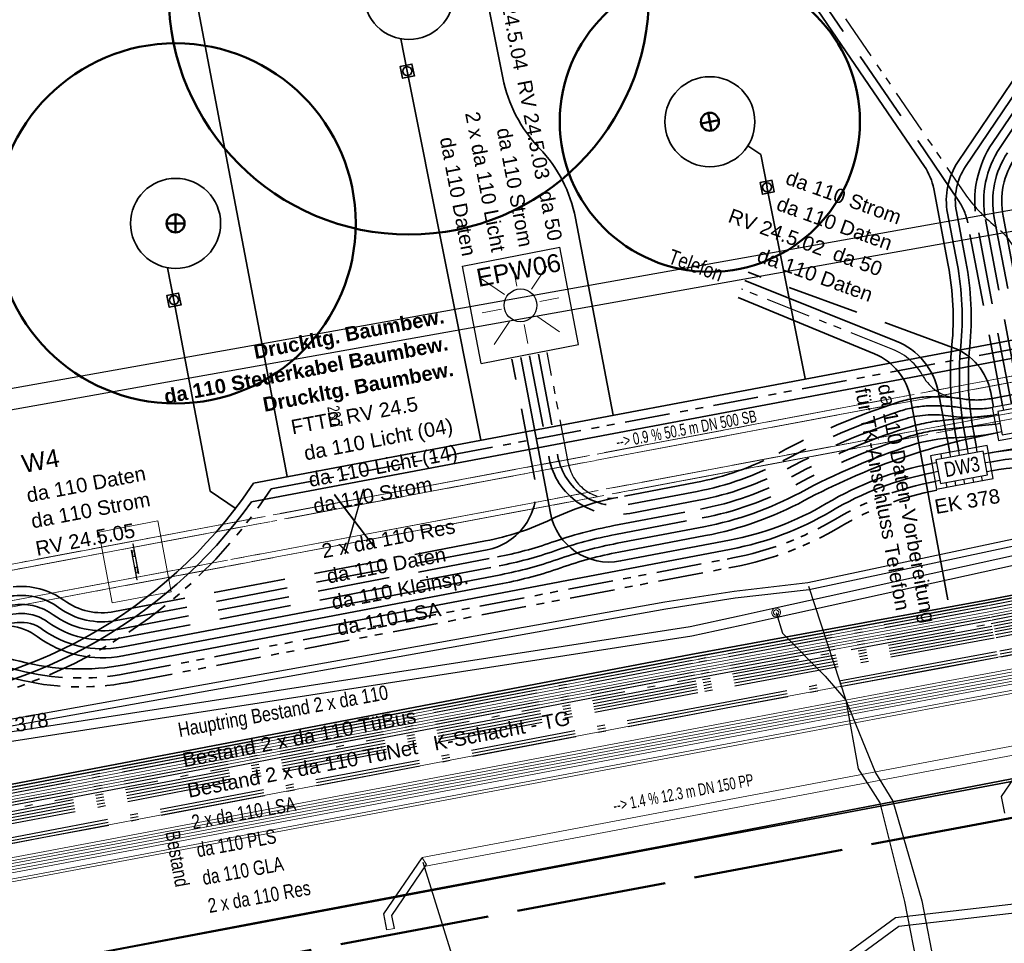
# Model space of a CAD drawing. Extents: x 3503739 to 3504470, y 5375172 to 5375561.
# Tile 43 of 121: x 3504122 to 3504138, y 5375368 to 5375383. Entities that reach past the tile are written whole.
import ezdxf

# ---------------------------------------------------------------- set-up
doc = ezdxf.new("R2010")
doc.units = 0
doc.header["$MEASUREMENT"] = 0
for name, pattern in [('125', [1.37501, 1.00001, -0.125, 0.125, -0.125]), ('2', [3.4, 1.2, -0.5, 1.2, -0.5]), ('202', [2.64, 1.75, -0.38, 0.13, -0.38]), ('237', [1.5, 0.75, -0.18, 0.13, -0.13, 0.13, -0.18]), ('239', [2.09, 0.75, -0.18, 0.75, -0.18, 0.05, -0.18]), ('38', [5.5, 4, -0.5, 0.5, -0.5]), ('4', [6, 2.5, -0.5, 2.5, -0.5]), ('85', [2.7501, 2.0001, -0.25, 0.25, -0.25])]:
    doc.linetypes.add(name, pattern=pattern)
for name, color, linetype in [('1WB_LICHT_KSR', 7, 'Continuous'), ('4WB_BESTAND_1_BA', 7, 'Continuous'), ('4WB_DB-KANAL', 7, 'Continuous'), ('4WB_G_LEITUNG', 7, 'Continuous'), ('4WB_KANAL_HA', 7, 'Continuous'), ('4WB_KANALISATION', 7, 'Continuous'), ('4WB_WV_ABZWEIG', 7, 'Continuous'), ('4WB_WV_LEITUNG', 7, 'Continuous'), ('4WP_KANCAD', 7, 'Continuous'), ('_4WP_DB_KAB_ABBR', 7, 'Continuous'), ('_4WP_KANALISATIO', 7, 'Continuous'), ('_4WP_KANCAD_', 7, 'Continuous'), ('_4WP_KANCAD__', 7, 'Continuous'), ('_4WP_KANCADT_', 7, 'Continuous'), ('_4WP_KANCADT__', 7, 'Continuous'), ('_4WP_LICHT-KSR', 7, 'Continuous'), ('_4WP_LICHT-LAMPE', 7, 'Continuous'), ('_4WP_NEUEGRENZE', 7, 'Continuous'), ('_4WP_STADT-WERBE', 7, 'Continuous'), ('_4WP_STADT_BEW_S', 7, 'Continuous'), ('_4WP_STADT_DATEN', 7, 'Continuous'), ('_4WP_STADT_FTT1', 7, 'Continuous'), ('_4WP_STADT_KLEIN', 7, 'Continuous'), ('_4WP_STADT_LSA', 7, 'Continuous'), ('_4WP_STADT_RESER', 7, 'Continuous'), ('_4WP_STADT_SCHAD', 7, 'Continuous'), ('_4WP_STADT_SCHAS', 7, 'Continuous'), ('_4WP_STADT_STROM', 7, 'Continuous'), ('_4WP_SWT-STROM', 7, 'Continuous'), ('_4WP_T_NET', 7, 'Continuous'), ('BHM_BAUM_NEU', 7, 'Continuous'), ('K_FLURSTUECKE', 7, 'Continuous'), ('V_FAHRBAHNRAND', 7, 'Continuous'), ('X_BE_STELE', 7, 'Continuous')]:
    doc.layers.add(name, color=color, linetype=linetype)
doc.styles.add('11', font='TXT', dxfattribs={"width": 0.8, "height": 0.25})
doc.styles.add('145', font='ARIAL.TTF', dxfattribs={"height": 0.24})
doc.styles.add('202', font='ARIAL.TTF', dxfattribs={"height": 0.24})
doc.styles.add('337', font='TXT', dxfattribs={"width": 0.8, "height": 0.24})
doc.styles.add('350', font='ARIAL.TTF', dxfattribs={"height": 0.24})
doc.styles.add('40', font='TXT', dxfattribs={"width": 0.7, "height": 0.2})
doc.styles.add('420', font='ARIAL.TTF', dxfattribs={"height": 0.24})
doc.styles.add('431', font='ARIAL.TTF', dxfattribs={"height": 0.3})
doc.styles.add('434', font='ARIAL.TTF', dxfattribs={"height": 0.24})
doc.styles.add('436', font='ARIAL.TTF', dxfattribs={"height": 0.24})
doc.styles.add('437', font='ARIAL.TTF', dxfattribs={"height": 0.24})
doc.styles.add('48', font='ARIAL.TTF', dxfattribs={"height": 0.24})
doc.styles.add('547', font='ARIAL.TTF', dxfattribs={"height": 0.24})
doc.styles.add('552', font='ARIAL.TTF', dxfattribs={"height": 0.3})
doc.styles.add('553', font='ARIAL.TTF', dxfattribs={"width": 0.8, "height": 0.25})
doc.styles.add('554', font='ARIAL.TTF', dxfattribs={"width": 0.8, "height": 0.24})
doc.styles.add('558', font='ARIALBD.TTF', dxfattribs={"height": 0.24})
doc.styles.add('79', font='TXT', dxfattribs={"width": 0.7, "height": 0.2})
doc.styles.add('80', font='TXT', dxfattribs={"width": 0.7, "height": 0.2})

# ---------------------------------------------------------------- blocks, each defined once
blk = doc.blocks.new('LEITSYSTEM_BRAUN')
at = {"color": 251, "linetype": 'Continuous', "lineweight": 13}
for points in [[(-0.6, 0.5), (0.6, 0.5), (0.6, -0.5), (-0.6, -0.5), (-0.6, 0.5)], [(-0.3, 0.025), (0.2, 0.025), (0.2, 0.02), (-0.3, 0.02), (-0.3, 0.025)], [(-0.19, 0.02), (0.19, 0.02), (0.19, -0.02), (-0.19, -0.02), (-0.19, 0.02)], [(-0.19, 0.02), (-0.19, -0.02), (-0.09, -0.02), (-0.09, 0.02), (-0.19, 0.02)], [(-0.095, 0.015), (-0.185, 0.015), (-0.185, -0.015), (-0.095, -0.015), (-0.095, 0.015)], [(0.09, 0.02), (0.09, -0.02), (0.19, -0.02), (0.19, 0.02), (0.09, 0.02)], [(0.185, 0.015), (0.095, 0.015), (0.095, -0.015), (0.185, -0.015), (0.185, 0.015)], [(-0.2, -0.02), (0.3, -0.02), (0.3, -0.025), (-0.2, -0.025), (-0.2, -0.02)]]:
    blk.add_lwpolyline(points, dxfattribs=at)
blk = doc.blocks.new('WP_LP-1020')
at = {"color": 7, "linetype": 'Continuous', "lineweight": 25}
for p, q in [((-0.8253, 0.8253), (0.8253, 0.8253)), ((-0.8253, -0.8253), (-0.8253, 0.8253)), ((0.8253, -0.8253), (0.8253, 0.8253)), ((-0.8253, -0.8253), (0.8253, -0.8253))]:
    blk.add_line(p, q, dxfattribs=at)
at = {"color": 1, "linetype": 'Continuous', "lineweight": 13}
for p, q in [((-0.554739, 0.55475), (-0.229777, 0.229788)), ((0, 0.324962), (0, 0.649924)), ((0, 0.649924), (0, 0.324962)), ((0.229777, 0.229788), (0.554739, 0.55475)), ((0.229777, 0.229788), (0.554739, 0.55475)), ((-0.324962, 0), (-0.649924, 0)), ((-0.324962, 0), (-0.649924, 0)), ((0.324962, 0), (0.649924, 0)), ((-0.229777, -0.229777), (-0.554739, -0.554739)), ((-0.229777, -0.229777), (-0.554739, -0.554739)), ((0, -0.324962), (0, -0.649924)), ((0, -0.324962), (0, -0.649924)), ((0.229777, -0.229777), (0.554739, -0.554739)), ((0.229777, -0.229777), (0.554739, -0.554739))]:
    blk.add_line(p, q, dxfattribs=at)
at = {"color": 7, "linetype": 'Continuous', "lineweight": 25}
blk.add_circle((0, 0), 0.272749, dxfattribs=at)
blk = doc.blocks.new('0117E_SWX1')
at = {"color": 4, "linetype": 'Continuous', "lineweight": 18}
for points in [[(0, -1, -1), (0, 1)], [(-0.583333, 0, -1), (0.583333, 0)], [(0.583333, 0, -1), (-0.583333, 0)], [(0, 1, -1), (0, -1)]]:
    blk.add_lwpolyline(points, format="xyb", dxfattribs=at)

msp = doc.modelspace()

# ---------------------------------------------------------------- linework, layer by layer
at = {"layer": '1WB_LICHT_KSR', "color": 190, "linetype": 'Continuous', "lineweight": 35}
for points in [[(3504211.482, 5375387.747), (3504204.093, 5375386.637), (3504200.361, 5375386.007), (3504198.385, 5375385.654), (3504197.529, 5375385.502), (3504197.127, 5375385.403), (3504196.903, 5375385.267), (3504196.197, 5375384.767), (3504195.376, 5375384.2), (3504194.928, 5375384.114), (3504190.09, 5375383.252), (3504184.33, 5375382.312), (3504178.06, 5375381.347), (3504170.886, 5375379.997), (3504166.111, 5375379.267), (3504160.829, 5375378.367), (3504155.198, 5375377.077), (3504137.903, 5375373.707), (3504132.982, 5375372.797), (3504109.346, 5375368.287), (3504102.663, 5375366.987), (3504097.025, 5375367.877), (3504085.013, 5375369.557)], [(3504166.119, 5375379.218), (3504160.839, 5375378.318), (3504155.209, 5375377.028), (3504137.913, 5375373.658), (3504132.991, 5375372.748), (3504109.355, 5375368.238), (3504109.053, 5375368.179), (3504102.664, 5375366.936), (3504097.018, 5375367.828), (3504085.006, 5375369.507)]]:
    msp.add_lwpolyline(points, dxfattribs=at)
at = {"layer": '4WB_BESTAND_1_BA', "color": 250, "linetype": '202', "lineweight": 25}
for points in [[(3504211.545, 5375387.306), (3504204.165, 5375386.196), (3504200.433, 5375385.566), (3504200.151, 5375385.516), (3504197.635, 5375385.063), (3504197.246, 5375384.829), (3504196.554, 5375384.22), (3504195.563, 5375383.672), (3504190.178, 5375382.713), (3504184.429, 5375381.773), (3504178.159, 5375380.808), (3504170.976, 5375379.458), (3504166.205, 5375378.728), (3504155.302, 5375376.587), (3504138.003, 5375373.217), (3504133.072, 5375372.307), (3504109.436, 5375367.797), (3504109.143, 5375367.738), (3504102.673, 5375366.477), (3504096.955, 5375367.387), (3504084.943, 5375369.057)], [(3504211.538, 5375387.355), (3504204.157, 5375386.245), (3504200.425, 5375385.615), (3504200.143, 5375385.565), (3504197.617, 5375385.111), (3504197.216, 5375384.87), (3504196.525, 5375384.261), (3504195.546, 5375383.72), (3504190.17, 5375382.762), (3504184.42, 5375381.822), (3504178.15, 5375380.857), (3504170.968, 5375379.507), (3504166.196, 5375378.777), (3504155.292, 5375376.636), (3504137.993, 5375373.266), (3504133.063, 5375372.356), (3504109.427, 5375367.846), (3504109.133, 5375367.787), (3504102.672, 5375366.528), (3504096.962, 5375367.436), (3504084.95, 5375369.107)], [(3504084.957, 5375369.157), (3504096.969, 5375367.485), (3504102.671, 5375366.579), (3504109.123, 5375367.836), (3504109.418, 5375367.895), (3504133.054, 5375372.405), (3504137.983, 5375373.315), (3504155.282, 5375376.685), (3504166.187, 5375378.826), (3504170.96, 5375379.556), (3504178.141, 5375380.906), (3504184.411, 5375381.871), (3504190.162, 5375382.811), (3504195.529, 5375383.768), (3504196.496, 5375384.302), (3504197.186, 5375384.911), (3504197.599, 5375385.159), (3504200.134, 5375385.614), (3504200.417, 5375385.664), (3504204.149, 5375386.294), (3504211.531, 5375387.404)], [(3504211.566, 5375387.159), (3504204.189, 5375386.049), (3504200.457, 5375385.419), (3504197.689, 5375384.919), (3504197.336, 5375384.706), (3504196.641, 5375384.097), (3504195.614, 5375383.528), (3504190.202, 5375382.566), (3504184.456, 5375381.626), (3504178.186, 5375380.661), (3504171, 5375379.311), (3504166.232, 5375378.581), (3504155.332, 5375376.44), (3504138.033, 5375373.07), (3504133.099, 5375372.16), (3504109.463, 5375367.65), (3504109.173, 5375367.591), (3504102.676, 5375366.324), (3504096.934, 5375367.24), (3504084.922, 5375368.907)], [(3504211.559, 5375387.208), (3504204.181, 5375386.098), (3504200.449, 5375385.468), (3504200.169, 5375385.418), (3504197.671, 5375384.967), (3504197.306, 5375384.747), (3504196.612, 5375384.138), (3504195.597, 5375383.576), (3504190.194, 5375382.615), (3504184.447, 5375381.675), (3504178.177, 5375380.71), (3504170.992, 5375379.36), (3504166.223, 5375378.63), (3504155.322, 5375376.489), (3504138.023, 5375373.119), (3504133.09, 5375372.209), (3504109.454, 5375367.699), (3504109.163, 5375367.64), (3504102.675, 5375366.375), (3504096.941, 5375367.289), (3504084.929, 5375368.957)], [(3504211.552, 5375387.257), (3504204.173, 5375386.147), (3504200.441, 5375385.517), (3504200.166, 5375385.468), (3504197.653, 5375385.015), (3504197.276, 5375384.788), (3504196.583, 5375384.179), (3504195.58, 5375383.624), (3504190.186, 5375382.664), (3504184.438, 5375381.724), (3504178.168, 5375380.759), (3504170.984, 5375379.409), (3504166.214, 5375378.679), (3504155.312, 5375376.538), (3504138.013, 5375373.168), (3504133.081, 5375372.258), (3504109.445, 5375367.748), (3504109.153, 5375367.689), (3504102.674, 5375366.426), (3504096.948, 5375367.338), (3504084.936, 5375369.007)], [(3504211.545, 5375386.954), (3504203.624, 5375385.716), (3504203.227, 5375385.676), (3504202.845, 5375385.376), (3504201.956, 5375384.652), (3504201.468, 5375384.505), (3504199.8, 5375384.296), (3504198.124, 5375384.086), (3504196.005, 5375383.547), (3504190.21, 5375382.517), (3504184.465, 5375381.577), (3504178.225, 5375380.436), (3504175.148, 5375379.841), (3504166.164, 5375378.301), (3504155.406, 5375376.141), (3504138.075, 5375372.845), (3504137.172, 5375372.678), (3504133.64, 5375372.019), (3504122.158, 5375369.841), (3504109.501, 5375367.447), (3504107.907, 5375367.141), (3504102.752, 5375366.161), (3504096.537, 5375367.076), (3504085.429, 5375368.676)], [(3504211.56, 5375386.855), (3504203.637, 5375385.617), (3504203.266, 5375385.579), (3504202.907, 5375385.298), (3504202.004, 5375384.562), (3504201.497, 5375384.409), (3504200.804, 5375384.32), (3504199.812, 5375384.196), (3504198.142, 5375383.988), (3504196.027, 5375383.449), (3504190.226, 5375382.419), (3504184.483, 5375381.479), (3504178.243, 5375380.338), (3504175.166, 5375379.743), (3504166.182, 5375378.203), (3504155.426, 5375376.043), (3504138.093, 5375372.747), (3504137.19, 5375372.58), (3504133.658, 5375371.921), (3504122.176, 5375369.743), (3504109.519, 5375367.349), (3504107.925, 5375367.043), (3504105.683, 5375366.616)], [(3504197.314, 5375385.046), (3504197.119, 5375384.931), (3504196.421, 5375384.439), (3504195.512, 5375383.816), (3504190.154, 5375382.86), (3504184.402, 5375381.92), (3504178.132, 5375380.955), (3504170.952, 5375379.605), (3504166.178, 5375378.875), (3504155.272, 5375376.734), (3504137.973, 5375373.364), (3504133.045, 5375372.454), (3504109.409, 5375367.944), (3504109.113, 5375367.885), (3504102.67, 5375366.63), (3504096.976, 5375367.534), (3504084.964, 5375369.207)], [(3504197.288, 5375385.089), (3504197.092, 5375384.973), (3504196.393, 5375384.48), (3504195.495, 5375383.864), (3504190.146, 5375382.909), (3504184.393, 5375381.969), (3504178.123, 5375381.004), (3504170.944, 5375379.654), (3504166.169, 5375378.924), (3504155.262, 5375376.783), (3504137.963, 5375373.413), (3504133.036, 5375372.503), (3504109.4, 5375367.993), (3504109.103, 5375367.934), (3504102.669, 5375366.681), (3504096.983, 5375367.583), (3504084.971, 5375369.257)], [(3504166.135, 5375379.12), (3504160.859, 5375378.22), (3504155.231, 5375376.93), (3504137.933, 5375373.56), (3504133.009, 5375372.65), (3504109.373, 5375368.14), (3504109.073, 5375368.081), (3504102.666, 5375366.834), (3504097.004, 5375367.73), (3504084.992, 5375369.407)], [(3504166.127, 5375379.169), (3504160.849, 5375378.269), (3504155.22, 5375376.979), (3504137.923, 5375373.609), (3504133, 5375372.699), (3504109.364, 5375368.189), (3504109.063, 5375368.13), (3504102.665, 5375366.885), (3504097.011, 5375367.779), (3504084.999, 5375369.457)], [(3504166.173, 5375378.252), (3504155.416, 5375376.092), (3504138.084, 5375372.796), (3504137.181, 5375372.629), (3504133.649, 5375371.97), (3504122.167, 5375369.792), (3504109.51, 5375367.398), (3504107.916, 5375367.092), (3504102.753, 5375366.11), (3504096.53, 5375367.027), (3504085.422, 5375368.627)]]:
    msp.add_lwpolyline(points, dxfattribs=at)
at = {"layer": '4WB_BESTAND_1_BA', "color": 7, "linetype": 'Continuous', "lineweight": 13}
for points in [[(3504198.333, 5375383.414), (3504197.904, 5375383.363), (3504194.996, 5375382.879), (3504192.733, 5375382.598), (3504178.592, 5375380.116), (3504177.389, 5375379.906), (3504175.806, 5375379.576), (3504170.931, 5375378.557), (3504166.242, 5375377.897), (3504163.019, 5375377.226), (3504161.055, 5375376.846), (3504155.511, 5375375.695), (3504154.939, 5375375.588), (3504137.241, 5375372.305), (3504133.71, 5375371.64), (3504122.228, 5375369.47), (3504108.516, 5375366.9), (3504107.691, 5375366.746), (3504102.832, 5375365.844), (3504096.3, 5375366.74), (3504085.386, 5375368.37)], [(3504198.327, 5375383.464), (3504197.897, 5375383.413), (3504194.989, 5375382.928), (3504192.726, 5375382.647), (3504178.583, 5375380.165), (3504177.38, 5375379.955), (3504175.796, 5375379.625), (3504170.922, 5375378.606), (3504166.233, 5375377.946), (3504163.009, 5375377.275), (3504161.045, 5375376.895), (3504155.501, 5375375.744), (3504154.93, 5375375.637), (3504137.232, 5375372.354), (3504133.701, 5375371.689), (3504122.219, 5375369.519), (3504108.507, 5375366.949), (3504107.682, 5375366.795), (3504102.831, 5375365.895), (3504096.307, 5375366.789), (3504085.393, 5375368.419)], [(3504085.358, 5375368.174), (3504096.272, 5375366.544), (3504102.836, 5375365.64), (3504107.727, 5375366.55), (3504108.552, 5375366.704), (3504122.264, 5375369.274), (3504133.746, 5375371.444), (3504137.277, 5375372.109), (3504154.975, 5375375.392), (3504155.551, 5375375.499), (3504161.095, 5375376.65), (3504163.059, 5375377.03), (3504166.278, 5375377.701), (3504170.967, 5375378.361), (3504175.846, 5375379.38), (3504177.425, 5375379.71), (3504178.628, 5375379.92), (3504192.761, 5375382.402), (3504195.024, 5375382.683), (3504197.932, 5375383.163), (3504198.357, 5375383.214)], [(3504085.365, 5375368.223), (3504096.279, 5375366.593), (3504102.835, 5375365.691), (3504107.718, 5375366.599), (3504108.543, 5375366.753), (3504122.255, 5375369.323), (3504133.737, 5375371.493), (3504137.268, 5375372.158), (3504154.966, 5375375.441), (3504155.541, 5375375.548), (3504161.085, 5375376.699), (3504163.049, 5375377.079), (3504166.269, 5375377.75), (3504170.958, 5375378.41), (3504175.836, 5375379.429), (3504177.416, 5375379.759), (3504178.619, 5375379.969), (3504192.754, 5375382.451), (3504195.017, 5375382.732), (3504197.925, 5375383.213), (3504198.351, 5375383.264)], [(3504198.345, 5375383.314), (3504197.918, 5375383.263), (3504195.01, 5375382.781), (3504192.747, 5375382.5), (3504178.61, 5375380.018), (3504177.407, 5375379.808), (3504175.826, 5375379.478), (3504170.949, 5375378.459), (3504166.26, 5375377.799), (3504163.039, 5375377.128), (3504161.075, 5375376.748), (3504155.531, 5375375.597), (3504154.957, 5375375.49), (3504137.259, 5375372.207), (3504133.728, 5375371.542), (3504122.246, 5375369.372), (3504108.534, 5375366.802), (3504107.709, 5375366.648), (3504102.834, 5375365.742), (3504096.286, 5375366.642), (3504085.372, 5375368.272)], [(3504085.379, 5375368.321), (3504096.293, 5375366.691), (3504102.833, 5375365.793), (3504107.7, 5375366.697), (3504108.525, 5375366.851), (3504122.237, 5375369.421), (3504133.719, 5375371.591), (3504137.25, 5375372.256), (3504154.948, 5375375.539), (3504155.521, 5375375.646), (3504161.065, 5375376.797), (3504163.029, 5375377.177), (3504166.251, 5375377.848), (3504170.94, 5375378.508), (3504175.816, 5375379.527), (3504177.398, 5375379.857), (3504178.601, 5375380.067), (3504192.74, 5375382.549), (3504195.003, 5375382.83), (3504197.911, 5375383.313), (3504198.339, 5375383.364)], [(3504166.303, 5375377.552), (3504163.089, 5375376.882), (3504161.125, 5375376.502), (3504155.581, 5375375.353), (3504155.002, 5375375.245), (3504137.304, 5375371.962), (3504133.774, 5375371.297), (3504122.291, 5375369.127), (3504108.579, 5375366.557), (3504107.754, 5375366.403), (3504102.839, 5375365.487), (3504096.251, 5375366.397), (3504085.337, 5375368.027)], [(3504166.295, 5375377.602), (3504163.079, 5375376.932), (3504161.115, 5375376.552), (3504155.571, 5375375.401), (3504154.993, 5375375.294), (3504137.295, 5375372.011), (3504133.765, 5375371.346), (3504122.282, 5375369.176), (3504108.57, 5375366.606), (3504107.745, 5375366.452), (3504102.838, 5375365.538), (3504096.258, 5375366.446), (3504085.344, 5375368.076)]]:
    msp.add_lwpolyline(points, dxfattribs=at)
at = {"layer": '4WB_BESTAND_1_BA', "color": 116, "linetype": 'Continuous', "lineweight": 13}
for points in [[(3504085.007, 5375369.404), (3504097.005, 5375367.731), (3504102.666, 5375366.834), (3504109.074, 5375368.081), (3504109.372, 5375368.14), (3504133.009, 5375372.65), (3504137.934, 5375373.56), (3504155.232, 5375376.93), (3504160.859, 5375378.22), (3504166.135, 5375379.121)], [(3504085.015, 5375369.454), (3504097.012, 5375367.78), (3504102.665, 5375366.885), (3504109.064, 5375368.13), (3504109.363, 5375368.189), (3504133, 5375372.699), (3504137.924, 5375373.609), (3504155.221, 5375376.979), (3504160.896, 5375378.277), (3504166.127, 5375379.17)], [(3504166.159, 5375378.972), (3504160.936, 5375378.081), (3504155.263, 5375376.783), (3504137.962, 5375373.413), (3504133.036, 5375372.503), (3504109.401, 5375367.993), (3504109.102, 5375367.934), (3504102.669, 5375366.681), (3504096.982, 5375367.582), (3504084.955, 5375369.26)], [(3504166.167, 5375378.923), (3504160.899, 5375378.024), (3504155.274, 5375376.734), (3504137.972, 5375373.364), (3504133.045, 5375372.454), (3504109.41, 5375367.944), (3504109.112, 5375367.885), (3504102.67, 5375366.63), (3504096.975, 5375367.533), (3504084.949, 5375369.21)]]:
    msp.add_lwpolyline(points, dxfattribs=at)
at = {"layer": '4WB_BESTAND_1_BA', "color": 251, "linetype": 'Continuous', "lineweight": 13}
for points in [[(3504166.151, 5375379.022), (3504160.879, 5375378.122), (3504155.253, 5375376.832), (3504137.953, 5375373.462), (3504133.027, 5375372.552), (3504109.391, 5375368.042), (3504109.093, 5375367.983), (3504102.668, 5375366.732), (3504096.99, 5375367.632), (3504084.978, 5375369.307)], [(3504166.143, 5375379.071), (3504160.916, 5375378.179), (3504155.242, 5375376.881), (3504137.943, 5375373.511), (3504133.018, 5375372.601), (3504109.382, 5375368.091), (3504109.083, 5375368.032), (3504102.667, 5375366.783), (3504096.997, 5375367.681), (3504084.985, 5375369.357)]]:
    msp.add_lwpolyline(points, dxfattribs=at)
at = {"layer": '4WB_BESTAND_1_BA', "color": 35, "linetype": 'Continuous', "lineweight": 13}
msp.add_lwpolyline([(3504166.181, 5375378.212), (3504155.424, 5375376.052), (3504138.092, 5375372.756), (3504137.189, 5375372.589), (3504133.657, 5375371.93), (3504122.175, 5375369.752), (3504109.518, 5375367.358), (3504107.923, 5375367.052), (3504105.677, 5375366.625), (3504105.537, 5375366.457), (3504105.462, 5375366.237), (3504105.594, 5375365.547), (3504106.228, 5375362.12), (3504106.585, 5375359.19), (3504106.757, 5375358.755), (3504108.278, 5375355.223), (3504109.365, 5375352.799), (3504109.825, 5375352.413), (3504112.259, 5375351.396)], dxfattribs=at)
at = {"layer": '4WB_DB-KANAL', "color": 7, "linetype": 'Continuous', "lineweight": 25}
for points in [[(3504134.793, 5375367.246), (3504136.387, 5375368.416), (3504141.526, 5375369.014)], [(3504134.881, 5375367.125), (3504136.444, 5375368.272), (3504141.544, 5375368.865)]]:
    msp.add_lwpolyline(points, dxfattribs=at)
at = {"layer": '4WB_G_LEITUNG', "color": 6, "linetype": 'Continuous', "lineweight": 25}
for points in [[(3504085.477, 5375370.552), (3504097.382, 5375368.712), (3504103.166, 5375368.061), (3504109.274, 5375369.243), (3504121.004, 5375371.493), (3504132.565, 5375373.562), (3504133.716, 5375373.742), (3504134.949, 5375373.882), (3504140.444, 5375375.053), (3504152.251, 5375377.263), (3504164.06, 5375379.593), (3504175.875, 5375381.843), (3504187.576, 5375383.913), (3504199.26, 5375386.373), (3504204.957, 5375387.533), (3504211.05, 5375388.662), (3504223.011, 5375390.112), (3504223.231, 5375390.163), (3504230.399, 5375391.802), (3504234.778, 5375392.122), (3504242.124, 5375392.542), (3504246.704, 5375392.722), (3504246.978, 5375392.732)], [(3504246.974, 5375392.842), (3504246.699, 5375392.832), (3504242.119, 5375392.652), (3504234.771, 5375392.232), (3504230.382, 5375391.911), (3504223.206, 5375390.27), (3504222.992, 5375390.221), (3504211.033, 5375388.771), (3504204.936, 5375387.641), (3504199.237, 5375386.48), (3504187.555, 5375384.021), (3504175.855, 5375381.951), (3504164.039, 5375379.701), (3504152.23, 5375377.371), (3504140.423, 5375375.161), (3504134.932, 5375373.991), (3504133.701, 5375373.851), (3504132.546, 5375373.671), (3504120.984, 5375371.601), (3504109.253, 5375369.351), (3504103.161, 5375368.172), (3504097.397, 5375368.821), (3504085.494, 5375370.661)], [(3504134.94, 5375373.937), (3504135.56, 5375372.037), (3504135.769, 5375370.897), (3504136.129, 5375370.327), (3504136.541, 5375368.687), (3504136.778, 5375367.463), (3504136.873, 5375366.972)]]:
    msp.add_lwpolyline(points, dxfattribs=at)
at = {"layer": '4WB_KANAL_HA', "color": 7, "linetype": '85', "lineweight": 25}
for p, q in [((3504127.222, 5375374.476), (3504127.529, 5375375.552)), ((3504127.038, 5375375.459), (3504127.714, 5375374.569))]:
    msp.add_line(p, q, dxfattribs=at)
at = {"layer": '4WB_KANALISATION', "color": 7, "linetype": '85', "lineweight": 18}
for p, q in [((3504104.513, 5375371.08), (3504153.187, 5375380.232)), ((3504104.589, 5375370.992), (3504153.149, 5375380.123)), ((3504129.469, 5375375.161), (3504153.241, 5375379.632)), ((3504104.643, 5375370.392), (3504153.317, 5375379.544))]:
    msp.add_line(p, q, dxfattribs=at)
at = {"layer": '4WB_WV_LEITUNG', "color": 4, "linetype": 'Continuous', "lineweight": 25}
for points in [[(3504082.965, 5375370.893), (3504094.819, 5375368.856), (3504103.099, 5375367.628), (3504109.267, 5375369.035), (3504121.131, 5375371.435), (3504132.968, 5375373.265), (3504133.786, 5375373.445), (3504134.385, 5375373.576), (3504140.417, 5375374.905), (3504150.912, 5375376.805), (3504162.835, 5375379.175)], [(3504082.938, 5375370.735), (3504094.794, 5375368.698), (3504103.106, 5375367.465), (3504109.3, 5375368.878), (3504121.159, 5375371.278), (3504132.997, 5375373.108), (3504133.821, 5375373.288), (3504134.42, 5375373.419), (3504140.448, 5375374.748), (3504150.942, 5375376.648), (3504162.866, 5375379.018)], [(3504134.402, 5375373.498), (3504134.507, 5375373.157), (3504135.217, 5375372.437)], [(3504135.217, 5375372.437), (3504135.56, 5375372.037), (3504136.054, 5375370.827), (3504136.348, 5375370.357), (3504136.826, 5375368.697), (3504137.055, 5375367.517), (3504137.15, 5375367.026)]]:
    msp.add_lwpolyline(points, dxfattribs=at)
at = {"layer": '4WP_KANCAD', "color": 7, "linetype": '38', "lineweight": 18}
for p, q in [((3504104.513, 5375371.08), (3504153.187, 5375380.232)), ((3504104.589, 5375370.992), (3504153.149, 5375380.123)), ((3504104.681, 5375370.501), (3504153.241, 5375379.632)), ((3504104.643, 5375370.392), (3504153.317, 5375379.544)), ((3504127.228, 5375374.486), (3504127.534, 5375375.561)), ((3504127.043, 5375375.469), (3504127.719, 5375374.578))]:
    msp.add_line(p, q, dxfattribs=at)
at = {"layer": '_4WP_DB_KAB_ABBR', "color": 250, "linetype": 'Continuous', "lineweight": 25}
for p, q in [((3504119.692, 5375376.885), (3504154.95, 5375383.173)), ((3504119.692, 5375376.885), (3504154.95, 5375383.173)), ((3504119.753, 5375376.54), (3504155.012, 5375382.829)), ((3504119.753, 5375376.54), (3504155.012, 5375382.829))]:
    msp.add_line(p, q, dxfattribs=at)
at = {"layer": '_4WP_KANALISATIO', "color": 7, "linetype": 'Continuous', "lineweight": 13}
for p, q in [((3504128.503, 5375369.412), (3504128.578, 5375369.3)), ((3504128.041, 5375368.234), (3504127.918, 5375368.211))]:
    msp.add_line(p, q, dxfattribs=at)
at = {"layer": '_4WP_KANALISATIO', "color": 1, "linetype": 'Continuous', "lineweight": 25}
for points in [[(3504138.211, 5375370.156), (3504138.158, 5375370.432), (3504138.771, 5375371.333)], [(3504127.918, 5375368.211), (3504127.868, 5375368.477), (3504128.503, 5375369.412)], [(3504128.041, 5375368.234), (3504128, 5375368.449), (3504128.578, 5375369.3)]]:
    msp.add_lwpolyline(points, dxfattribs=at)
at = {"layer": '_4WP_KANCAD_', "color": 7, "linetype": '125', "lineweight": 18}
for p, q in [((3504127.228, 5375374.486), (3504127.534, 5375375.561)), ((3504127.043, 5375375.469), (3504127.719, 5375374.578))]:
    msp.add_line(p, q, dxfattribs=at)
at = {"layer": '_4WP_KANCAD_', "color": 7, "linetype": '239', "lineweight": 18}
for points in [[(3504104.643, 5375370.392), (3504153.317, 5375379.544), (3504153.187, 5375380.232), (3504104.513, 5375371.08)], [(3504104.681, 5375370.501), (3504129.466, 5375375.161), (3504153.241, 5375379.632), (3504153.149, 5375380.123), (3504104.589, 5375370.992)]]:
    msp.add_lwpolyline(points, dxfattribs=at)
at = {"layer": '_4WP_KANCAD__', "color": 1, "linetype": 'Continuous', "lineweight": 18}
msp.add_lwpolyline([(3504128.53, 5375369.268), (3504140.644, 5375371.557), (3504140.616, 5375371.705), (3504128.502, 5375369.416)], dxfattribs=at)
at = {"layer": '_4WP_KANCADT__', "color": 1, "linetype": 'Continuous', "lineweight": 25}
msp.add_line((3504128.516, 5375369.342), (3504129.591, 5375365.903), dxfattribs=at)
at = {"layer": '_4WP_LICHT-KSR', "color": 190, "linetype": '2', "lineweight": 35}
for points in [[(3504140.321, 5375392.621), (3504140.569, 5375392.667, -0.44305), (3504142.104, 5375391.504), (3504142.406, 5375388.085, -0.172278), (3504142.188, 5375387.243), (3504138.133, 5375381.243, 0.198164), (3504137.887, 5375380.048), (3504138.467, 5375377)], [(3504138.32, 5375376.973), (3504137.74, 5375380.02, -0.198163), (3504138.009, 5375381.327), (3504142.064, 5375387.327, 0.172278), (3504142.256, 5375388.072), (3504141.955, 5375391.491, 0.44305), (3504140.597, 5375392.52), (3504140.348, 5375392.473)], [(3504121.09, 5375373.557, 0.088199), (3504121.398, 5375373.672, -0.105021), (3504121.708, 5375373.777, -0.189314), (3504122.448, 5375373.581, 0.208112), (3504123.406, 5375373.365), (3504129.587, 5375374.544, 0.414214), (3504130.382, 5375375.713), (3504129.999, 5375377.72)], [(3504130.294, 5375377.776), (3504130.62, 5375376.064, 0.414214), (3504131.965, 5375375.15)], [(3504121.09, 5375373.557), (3504121.725, 5375373.628, -0.189315), (3504122.359, 5375373.46, 0.208114), (3504123.434, 5375373.218), (3504129.76, 5375374.424, 0.0374), (3504130.664, 5375374.668, -0.037418), (3504131.699, 5375374.947), (3504133.14, 5375375.221, 0.076344), (3504134.657, 5375375.759, -0.045343), (3504136.564, 5375376.571, -0.052476), (3504137.165, 5375376.698), (3504138.025, 5375376.786)], [(3504131.965, 5375375.15), (3504133.112, 5375375.369, 0.076344), (3504134.586, 5375375.891, -0.045343), (3504136.517, 5375376.714, -0.116404), (3504137.265, 5375376.774, 0.083747), (3504138.025, 5375376.786)]]:
    msp.add_lwpolyline(points, format="xyb", dxfattribs=at)
at = {"layer": '_4WP_NEUEGRENZE', "color": 7, "linetype": '4', "lineweight": 50}
msp.add_lwpolyline([(3504100.614, 5375362.972), (3504146.062, 5375371.536), (3504145.468, 5375374.709), (3504168.883, 5375379.145), (3504169.469, 5375376.032), (3504232.869, 5375388.699), (3504233.364, 5375386.05), (3504241.5, 5375387.58), (3504267.489, 5375392.467), (3504286.796, 5375396.097), (3504304.757, 5375399.475), (3504315.022, 5375401.405)], dxfattribs=at)
at = {"layer": '_4WP_STADT_BEW_S', "color": 142, "linetype": 'Continuous', "lineweight": 35}
for p, q in [((3504126.256, 5375375.762), (3504124.659, 5375384.15)), ((3504128.15, 5375383.056), (3504128.255, 5375382.517)), ((3504129.484, 5375376.37), (3504128.255, 5375382.517)), ((3504134.144, 5375381.128), (3504133.93, 5375381.272)), ((3504134.144, 5375381.128), (3504134.25, 5375380.588)), ((3504134.887, 5375377.399), (3504134.249, 5375380.592)), ((3504124.264, 5375379.243), (3504124.37, 5375378.703))]:
    msp.add_line(p, q, dxfattribs=at)
for points in [[(3504192.723, 5375387.93), (3504187.474, 5375386.904), (3504184.793, 5375386.38), (3504172.607, 5375384.252), (3504163.814, 5375382.717, 0.070922), (3504162.855, 5375382.405, -0.070918), (3504161.896, 5375382.094), (3504160.264, 5375381.809, -0.070631), (3504159.252, 5375381.777, 0.070634), (3504158.241, 5375381.744), (3504154.88, 5375381.158), (3504154.325, 5375381.357), (3504152.691, 5375381.061), (3504152.207, 5375380.651), (3504125.695, 5375375.656), (3504125.645, 5375375.582, -0.236691), (3504119.374, 5375372.101), (3504116.104, 5375371.963, -0.083182), (3504114.258, 5375372.194), (3504101.428, 5375376.022, 0.222583), (3504098.707, 5375375.616, -0.093318), (3504096.613, 5375374.731), (3504096.365, 5375375.23)], [(3504131.684, 5375376.784), (3504131.058, 5375380.067, 0.144978), (3504130.455, 5375381.236, -0.142731), (3504129.846, 5375382.404), (3504129.174, 5375385.766), (3504129.069, 5375386.306)]]:
    msp.add_lwpolyline(points, format="xyb", dxfattribs=at)
at = {"layer": '_4WP_STADT_BEW_S', "color": 5, "linetype": 'Continuous', "lineweight": 35}
msp.add_lwpolyline([(3504184.831, 5375386.184), (3504163.864, 5375382.45, 0.070894), (3504162.906, 5375382.135, -0.07089), (3504161.948, 5375381.82), (3504160.317, 5375381.529, -0.071787), (3504159.306, 5375381.493, 0.071046), (3504158.295, 5375381.458), (3504154.86, 5375380.846), (3504154.299, 5375381.047), (3504152.823, 5375380.78), (3504152.34, 5375380.371), (3504125.662, 5375375.344, -0.230644), (3504119.381, 5375371.951), (3504116.11, 5375371.814, -0.083182), (3504114.215, 5375372.05), (3504101.386, 5375375.878, 0.222584), (3504098.79, 5375375.491, -0.105774), (3504096.34, 5375374.526), (3504077.01, 5375371.316)], format="xyb", dxfattribs=at)
at = {"layer": '_4WP_STADT_BEW_S', "color": 142, "linetype": 'Continuous', "lineweight": 35}
for points in [[(3504128.374, 5375382.439), (3504128.178, 5375382.398), (3504128.137, 5375382.594), (3504128.333, 5375382.635), (3504128.375, 5375382.434)], [(3504134.329, 5375380.702), (3504134.368, 5375380.506), (3504134.172, 5375380.466), (3504134.133, 5375380.662), (3504134.334, 5375380.703)], [(3504124.488, 5375378.625), (3504124.292, 5375378.585), (3504124.251, 5375378.781), (3504124.447, 5375378.821), (3504124.489, 5375378.621)], [(3504125.403, 5375375.228), (3504124.975, 5375375.52), (3504124.37, 5375378.703)]]:
    msp.add_lwpolyline(points, dxfattribs=at)
at = {"layer": '_4WP_STADT_BEW_S', "color": 35, "linetype": '237', "lineweight": 35}
msp.add_lwpolyline([(3504116.371, 5375371.581), (3504117.023, 5375371.702), (3504119.387, 5375371.801, 0.242281), (3504125.99, 5375375.559), (3504143.255, 5375378.812), (3504152.274, 5375380.511), (3504152.753, 5375380.917), (3504154.922, 5375381.366)], format="xyb", dxfattribs=at)
at = {"layer": '_4WP_STADT_BEW_S', "color": 142, "linetype": 'Continuous', "lineweight": 35}
for centre, radius in [((3504128.282, 5375383.795), 0.75), ((3504128.255, 5375382.517), 0.075), ((3504133.297, 5375381.675), 0.75), ((3504124.397, 5375379.981), 0.75), ((3504134.251, 5375380.584), 0.075), ((3504124.37, 5375378.703), 0.075)]:
    msp.add_circle(centre, radius, dxfattribs=at)
at = {"layer": '_4WP_STADT_DATEN', "color": 7, "linetype": 'Continuous', "lineweight": 35}
for points in [[(3504137.738, 5375376.248), (3504137.692, 5375376.494, -0.071682), (3504137.627, 5375377.919, 0.071682), (3504137.563, 5375379.344), (3504137.404, 5375380.18, -0.198163), (3504137.557, 5375380.927), (3504141.939, 5375387.411, 0.172278), (3504142.107, 5375388.059), (3504141.805, 5375391.478, 0.44305), (3504140.625, 5375392.373), (3504140.376, 5375392.326)], [(3504129.116, 5375390.986), (3504129.362, 5375391.032, -0.305044), (3504130.234, 5375390.659), (3504136.871, 5375380.931, -0.102973), (3504137.027, 5375380.554), (3504137.268, 5375379.287, -0.071682), (3504137.329, 5375377.948, 0.071682), (3504137.397, 5375376.438), (3504137.444, 5375376.192)], [(3504137.591, 5375376.22), (3504137.544, 5375376.466, -0.071682), (3504137.478, 5375377.933, 0.071682), (3504137.416, 5375379.315), (3504137.256, 5375380.152, -0.198163), (3504137.433, 5375381.011), (3504141.519, 5375387.057, 0.292341), (3504141.546, 5375388.134), (3504141.291, 5375388.557)], [(3504137.939, 5375376.153, -0.012456), (3504138.982, 5375376.319, -0.082584), (3504140.024, 5375376.286, 0.096537), (3504141.879, 5375376.278), (3504145.565, 5375376.98, 0.413935), (3504146.36, 5375378.148), (3504146.068, 5375379.689)], [(3504137.296, 5375376.164), (3504137.106, 5375377.165, 0.25595), (3504136.403, 5375378.018), (3504133.878, 5375379.028)], [(3504133.766, 5375378.749), (3504136.041, 5375377.808, -0.254187), (3504136.642, 5375377.065), (3504137.262, 5375373.709)], [(3504130.146, 5375377.748), (3504130.641, 5375375.152, 0.414213), (3504131.811, 5375374.357), (3504133.623, 5375374.703, 0.086894), (3504135.236, 5375375.313, -0.086894), (3504136.995, 5375375.979)], [(3504137.939, 5375376.153, -0.095135), (3504139.994, 5375376.139, 0.096537), (3504141.907, 5375376.13)], [(3504137.023, 5375375.831, 0.086894), (3504135.313, 5375375.184, -0.086894), (3504133.651, 5375374.555)], [(3504120.06, 5375372.749, -0.109826), (3504121.803, 5375372.686, 0.111281), (3504123.546, 5375372.628), (3504133.651, 5375374.555)]]:
    msp.add_lwpolyline(points, format="xyb", dxfattribs=at)
at = {"layer": '_4WP_STADT_FTT1', "color": 1, "linetype": '237', "lineweight": 25}
for points in [[(3504129.06, 5375391.28), (3504129.306, 5375391.327, -0.304126), (3504130.484, 5375390.826), (3504137.56, 5375380.453, 0.067892), (3504138.088, 5375379.903, -0.17986), (3504138.503, 5375379.216), (3504138.748, 5375377.932, 0.430355), (3504139.604, 5375377.384)], [(3504137.383, 5375377.075, -0.242104), (3504136.852, 5375377.432, 0.17355), (3504136.347, 5375377.879), (3504133.822, 5375378.888)], [(3504131.762, 5375375.417, -0.414214), (3504130.943, 5375375.973), (3504130.588, 5375377.832)]]:
    msp.add_lwpolyline(points, format="xyb", dxfattribs=at)
at = {"layer": '_4WP_STADT_FTT1', "color": 1, "linetype": '2', "lineweight": 35}
msp.add_lwpolyline([(3504154.859, 5375379.513), (3504147.537, 5375378.119, -0.060984), (3504146.306, 5375378.037, 0.060985), (3504145.074, 5375377.955), (3504141.683, 5375377.309, -0.136581), (3504140.751, 5375377.387, 0.155054), (3504139.794, 5375377.433, -0.009649), (3504139.358, 5375377.326, -0.009652), (3504138.919, 5375377.236), (3504137.974, 5375377.061, -0.086678), (3504137.511, 5375377.057, 0.048933), (3504136.961, 5375377.093, 0.068988), (3504136.433, 5375377.002, 0.045511), (3504134.444, 5375376.156, -0.076344), (3504133.056, 5375375.663), (3504131.762, 5375375.417, 0.064943), (3504130.66, 5375375.054, -0.064946), (3504129.559, 5375374.691), (3504123.377, 5375373.513, -0.208112), (3504122.537, 5375373.702, 0.189316), (3504121.691, 5375373.926)], format="xyb", dxfattribs=at)
at = {"layer": '_4WP_STADT_KLEIN', "color": 3, "linetype": '237', "lineweight": 35}
for points in [[(3504155.056, 5375378.482), (3504141.935, 5375375.983, -0.096537), (3504139.965, 5375375.991, 0.095135), (3504137.966, 5375376.006)], [(3504137.051, 5375375.684, 0.086894), (3504135.389, 5375375.055, -0.086894), (3504133.679, 5375374.408)], [(3504120.087, 5375372.602, -0.110393), (3504121.774, 5375372.539, 0.110748), (3504123.574, 5375372.481), (3504133.679, 5375374.408)]]:
    msp.add_lwpolyline(points, format="xyb", dxfattribs=at)
at = {"layer": '_4WP_STADT_LSA', "color": 7, "linetype": '237', "lineweight": 35}
for points in [[(3504155.084, 5375378.335), (3504141.963, 5375375.836, -0.096537), (3504139.936, 5375375.844, 0.095135), (3504137.993, 5375375.858)], [(3504137.079, 5375375.537, 0.086894), (3504135.466, 5375374.926, -0.086894), (3504133.708, 5375374.261)], [(3504120.114, 5375372.454, -0.110415), (3504121.736, 5375372.394, 0.110767), (3504123.602, 5375372.334), (3504133.708, 5375374.261)]]:
    msp.add_lwpolyline(points, format="xyb", dxfattribs=at)
at = {"layer": '_4WP_STADT_RESER', "color": 7, "linetype": 'Continuous', "lineweight": 35}
for points in [[(3504121.145, 5375373.262), (3504121.76, 5375373.33, -0.189316), (3504122.182, 5375373.218, 0.208112), (3504123.49, 5375372.923), (3504129.816, 5375374.129, 0.037142), (3504130.757, 5375374.383, -0.037666), (3504131.755, 5375374.652), (3504133.196, 5375374.927, 0.076344), (3504134.799, 5375375.495, -0.045343), (3504136.656, 5375376.286, -0.068324), (3504137.362, 5375376.411, 0.035903), (3504138.08, 5375376.491)], [(3504138.08, 5375376.491, 0.077797), (3504134.87, 5375375.363, -0.076344), (3504133.224, 5375374.779), (3504131.783, 5375374.505, 0.037449), (3504130.813, 5375374.243, -0.037369), (3504129.844, 5375373.982), (3504123.518, 5375372.776, -0.208112), (3504122.093, 5375373.097, 0.128116), (3504121.641, 5375373.277, 0.076484), (3504121.145, 5375373.262)]]:
    msp.add_lwpolyline(points, format="xyb", dxfattribs=at)
at = {"layer": '_4WP_STADT_SCHAD', "color": 7, "linetype": 'Continuous', "lineweight": 25}
for p, q in [((3504137.31, 5375376.088), (3504137.296, 5375376.166)), ((3504137.458, 5375376.115), (3504137.443, 5375376.194)), ((3504137.605, 5375376.142), (3504137.591, 5375376.221)), ((3504137.753, 5375376.17), (3504137.738, 5375376.248)), ((3504137.939, 5375376.153), (3504137.86, 5375376.139)), ((3504137.074, 5375375.993), (3504136.995, 5375375.979)), ((3504137.163, 5375376.061), (3504137.148, 5375376.139)), ((3504137.966, 5375376.006), (3504137.887, 5375375.991)), ((3504137.101, 5375375.846), (3504137.022, 5375375.831)), ((3504137.993, 5375375.858), (3504137.915, 5375375.844)), ((3504137.128, 5375375.698), (3504137.049, 5375375.684)), ((3504137.25, 5375375.589), (3504137.235, 5375375.667)), ((3504137.397, 5375375.616), (3504137.383, 5375375.694)), ((3504137.545, 5375375.643), (3504137.53, 5375375.722)), ((3504137.693, 5375375.67), (3504137.678, 5375375.749)), ((3504137.84, 5375375.698), (3504137.825, 5375375.776))]:
    msp.add_line(p, q, dxfattribs=at)
for points in [[(3504136.971, 5375376.107, 0), (3504137.073, 5375375.556, 0), (3504137.388, 5375375.614, 0), (3504138.017, 5375375.73, 0), (3504137.915, 5375376.281, 0), (3504136.971, 5375376.107, 0)], [(3504137.064, 5375376.042, 0), (3504137.137, 5375375.649, 0), (3504137.924, 5375375.794, 0), (3504137.851, 5375376.188, 0), (3504137.064, 5375376.042, 0)]]:
    msp.add_polyline3d(points, dxfattribs=at)
at = {"layer": '_4WP_STADT_SCHAS', "color": 7, "linetype": 'Continuous', "lineweight": 25}
for p, q in [((3504138.194, 5375376.866), (3504138.179, 5375376.945)), ((3504138.104, 5375376.801), (3504138.025, 5375376.786)), ((3504138.053, 5375376.638), (3504138.131, 5375376.653)), ((3504138.159, 5375376.506), (3504138.08, 5375376.491))]:
    msp.add_line(p, q, dxfattribs=at)
for points in [[(3504138.002, 5375376.914, 0), (3504138.103, 5375376.363, 0), (3504139.047, 5375376.538, 0), (3504138.946, 5375377.088, 0), (3504138.002, 5375376.914, 0)], [(3504138.095, 5375376.85, 0), (3504138.168, 5375376.456, 0), (3504138.954, 5375376.602, 0), (3504138.882, 5375376.995, 0), (3504138.095, 5375376.85, 0)]]:
    msp.add_polyline3d(points, dxfattribs=at)
at = {"layer": '_4WP_STADT_STROM', "color": 3, "linetype": '2', "lineweight": 35}
for points in [[(3504140.293, 5375392.768), (3504140.541, 5375392.815, -0.44305), (3504142.253, 5375391.517), (3504142.576, 5375387.862, -0.172278), (3504142.333, 5375386.922), (3504138.382, 5375381.075, 0.198163), (3504138.182, 5375380.104), (3504138.762, 5375377.054)], [(3504138.172, 5375376.945), (3504137.592, 5375379.992, 0.102968), (3504137.436, 5375380.368), (3504130.359, 5375390.743, 0.304533), (3504129.334, 5375391.18), (3504129.088, 5375391.133)], [(3504141.419, 5375388.635), (3504141.981, 5375387.705, -0.292341), (3504141.953, 5375386.628), (3504138.257, 5375381.159, 0.198163), (3504138.034, 5375380.076), (3504138.615, 5375377.027)], [(3504138.025, 5375376.917), (3504137.978, 5375377.163, 0.263444), (3504137.341, 5375377.914), (3504133.933, 5375379.167)], [(3504130.441, 5375377.804), (3504130.767, 5375376.092, 0.414214), (3504131.937, 5375375.297), (3504133.084, 5375375.516, 0.076344), (3504134.515, 5375376.024, -0.045343), (3504136.471, 5375376.857, -0.070011), (3504136.966, 5375376.943, -0.048933), (3504137.486, 5375376.909, 0.086679), (3504138.002, 5375376.914)], [(3504121.117, 5375373.409), (3504121.743, 5375373.479, -0.189315), (3504122.271, 5375373.339, 0.208112), (3504123.462, 5375373.07), (3504129.788, 5375374.277, 0.037368), (3504130.713, 5375374.526, -0.037448), (3504131.727, 5375374.799), (3504133.168, 5375375.074, 0.076344), (3504134.728, 5375375.627, -0.045343), (3504136.61, 5375376.429, -0.052337), (3504137.179, 5375376.548), (3504138.053, 5375376.638)]]:
    msp.add_lwpolyline(points, format="xyb", dxfattribs=at)
at = {"layer": 'BHM_BAUM_NEU', "color": 91, "linetype": 'Continuous', "lineweight": 50}
for p, q in [((3504133.325, 5375381.527), (3504133.269, 5375381.822)), ((3504133.444, 5375381.703), (3504133.15, 5375381.647)), ((3504124.397, 5375379.831), (3504124.397, 5375380.131)), ((3504124.547, 5375379.981), (3504124.247, 5375379.981))]:
    msp.add_line(p, q, dxfattribs=at)
for centre, radius in [((3504128.282, 5375383.795), 4), ((3504133.297, 5375381.675), 2.5), ((3504124.397, 5375379.981), 3), ((3504133.297, 5375381.675), 0.15), ((3504124.397, 5375379.981), 0.15)]:
    msp.add_circle(centre, radius, dxfattribs=at)
at = {"layer": 'K_FLURSTUECKE', "color": 252, "linetype": 'Continuous', "lineweight": 35}
for p, q in [((3504100.598, 5375363.598), (3504142.212, 5375371.412)), ((3504142.212, 5375371.412), (3504100.598, 5375363.598)), ((3504100.598, 5375363.598), (3504142.212, 5375371.412)), ((3504142.212, 5375371.412), (3504100.598, 5375363.598))]:
    msp.add_line(p, q, dxfattribs=at)
at = {"layer": 'V_FAHRBAHNRAND', "color": 250, "linetype": 'Continuous', "lineweight": 35}
for p, q in [((3504132.477, 5375369.603, 321.467), (3504140.508, 5375371.149, 321.458)), ((3504132.477, 5375369.603, 321.467), (3504140.508, 5375371.149, 321.458)), ((3504125.896, 5375368.364, 321.452), (3504132.477, 5375369.603, 321.467)), ((3504125.896, 5375368.364, 321.452), (3504132.477, 5375369.603, 321.467)), ((3504117.84, 5375366.835, 321.43), (3504125.896, 5375368.364, 321.452)), ((3504117.84, 5375366.835, 321.43), (3504125.896, 5375368.364, 321.452))]:
    msp.add_line(p, q, dxfattribs=at)

# ---------------------------------------------------------------- block references
at = {"layer": '4WB_WV_ABZWEIG', "color": 7, "xscale": 0.07500000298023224, "yscale": 0.07500000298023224, "rotation": 192.4182723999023}
msp.add_blockref('0117E_SWX1', (3504134.402, 5375373.498), dxfattribs=at)
at = {"layer": '_4WP_LICHT-LAMPE', "color": 7, "rotation": 10.98001098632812}
msp.add_blockref('WP_LP-1020', (3504130.143, 5375378.616), dxfattribs=at)
at = {"layer": 'X_BE_STELE', "color": 7, "rotation": 100.7700073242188}
msp.add_blockref('LEITSYSTEM_BRAUN', (3504123.72, 5375374.342), dxfattribs=at)

# ---------------------------------------------------------------- texts
at = {"layer": '1WB_LICHT_KSR', "color": 7, "linetype": 'Continuous', "style": '554', "width": 0.8}
msp.add_text('Hauptring Bestand 2 x da 110', height=0.24, rotation=10.278, dxfattribs=at).set_placement((3504124.462, 5375371.423))
at = {"layer": '4WB_BESTAND_1_BA', "color": 7, "linetype": 'Continuous', "style": '337', "width": 0.8}
for s, rotation, p in [('2 x da 110 LSA', 10.2877, (3504124.689, 5375369.885)), ('Bestand', 280.2877, (3504124.226, 5375369.839)), ('da 110 PLS', 10.2877, (3504124.77, 5375369.421)), ('da 110 GLA', 10.2877, (3504124.865, 5375368.958)), ('2 x da 110 Res', 10.2877, (3504124.961, 5375368.492))]:
    msp.add_text(s, height=0.24, rotation=rotation, dxfattribs=at).set_placement(p)
at = {"layer": '_4WP_KANCADT_', "color": 7, "linetype": 'Continuous', "width": 0.7}
for s, rotation, style, p in [('23.7', 280.6486, '80', (3504126.922, 5375376.922)), ('--> 0.9 % 50.5 m DN 500 SB', 10.6486, '79', (3504131.754, 5375376.238))]:
    msp.add_text(s, height=0.2, rotation=rotation, dxfattribs=dict(at, style=style)).set_placement(p)
at = {"layer": '_4WP_KANCADT__', "color": 1, "linetype": 'Continuous', "style": '40', "width": 0.7}
msp.add_text('--> 1.4 % 12.3 m DN 150 PP', height=0.2, rotation=10.7002, dxfattribs=at).set_placement((3504131.704, 5375370.178))
at = {"layer": '_4WP_LICHT-KSR', "color": 190, "linetype": 'Continuous', "style": '420'}
for s, rotation, p in [('2 x da 110 Licht', 280.774, (3504129.219, 5375381.816)), ('da 110 Licht (04)', 10.7739, (3504126.561, 5375376.031)), ('da 110 Licht (14)', 10.7739, (3504126.638, 5375375.589))]:
    msp.add_text(s, height=0.24, rotation=rotation, dxfattribs=at).set_placement(p)
at = {"layer": '_4WP_LICHT-LAMPE', "color": 190, "linetype": 'Continuous', "style": '431'}
msp.add_text('EPW06', height=0.3, rotation=10.9801, dxfattribs=at).set_placement((3504129.442, 5375378.921))
at = {"layer": '_4WP_STADT-WERBE', "color": 7, "linetype": 'Continuous', "style": '553', "width": 0.8}
msp.add_text('Telefon', height=0.25, rotation=340.1088, dxfattribs=at).set_placement((3504132.583, 5375379.324))
at = {"layer": '_4WP_STADT-WERBE', "color": 7, "linetype": 'Continuous', "style": '552'}
msp.add_text('W4', height=0.3, rotation=10.4715, dxfattribs=at).set_placement((3504121.865, 5375375.822))
at = {"layer": '_4WP_STADT_BEW_S', "color": 5, "linetype": 'Continuous', "style": '558'}
for s, p in [('Druckltg. Baumbew.', (3504125.723, 5375377.72)), ('da 110 Steuerkabel Baumbew.', (3504124.23, 5375376.974)), ('Druckltg. Baumbew.', (3504125.877, 5375376.841))]:
    msp.add_text(s, height=0.24, rotation=10.7739, dxfattribs=at).set_placement(p)
at = {"layer": '_4WP_STADT_DATEN', "color": 7, "linetype": 'Continuous', "style": '434'}
for s, rotation, p in [('da 110 Daten', 280.774, (3504128.797, 5375381.396)), ('da 110 Daten', 340.1088, (3504134.387, 5375380.211)), ('da 110 Daten', 340.1088, (3504134.063, 5375379.354)), ('für TK-Anschluss Telefon', 280.4656, (3504135.716, 5375377.215)), ('da 110 Daten-Vorbereitung', 280.4656, (3504136.094, 5375377.285)), ('da 110 Daten', 10.7739, (3504121.939, 5375375.33)), ('da 110 Daten', 10.7739, (3504126.94, 5375373.98))]:
    msp.add_text(s, height=0.24, rotation=rotation, dxfattribs=at).set_placement(p)
at = {"layer": '_4WP_STADT_FTT1', "color": 1, "linetype": 'Continuous', "style": '145'}
for s, rotation, p in [('RV 24.5.04', 280.6703, (3504129.726, 5375384.166)), ('RV 24.5.03', 280.6703, (3504130.088, 5375382.345)), ('da 50', 280.6703, (3504130.45, 5375380.499)), ('RV 24.5.02', 340.0051, (3504133.583, 5375380.01)), ('da 50', 340.0051, (3504135.325, 5375379.382)), ('FTTB RV 24.5', 10.6907, (3504126.345, 5375376.466)), ('RV 24.5.05', 10.7739, (3504122.09, 5375374.442))]:
    msp.add_text(s, height=0.24, rotation=rotation, dxfattribs=at).set_placement(p)
at = {"layer": '_4WP_STADT_KLEIN', "color": 7, "linetype": 'Continuous', "style": '434'}
msp.add_text('da 110 Kleinsp.', height=0.24, rotation=10.7739, dxfattribs=at).set_placement((3504127.02, 5375373.548))
at = {"layer": '_4WP_STADT_LSA', "color": 7, "linetype": 'Continuous', "style": '547'}
msp.add_text('da 110 LSA', height=0.24, rotation=10.7739, dxfattribs=at).set_placement((3504127.112, 5375373.114))
at = {"layer": '_4WP_STADT_RESER', "color": 7, "linetype": 'Continuous', "style": '437'}
msp.add_text('2 x da 110 Res', height=0.24, rotation=10.7739, dxfattribs=at).set_placement((3504126.856, 5375374.402))
at = {"layer": '_4WP_STADT_SCHAD', "color": 7, "linetype": 'Continuous', "style": '11', "width": 0.8}
msp.add_text('DW3', height=0.25, rotation=10.4655, dxfattribs=at).set_placement((3504137.227, 5375375.752))
at = {"layer": '_4WP_STADT_SCHAD', "color": 1, "linetype": 'Continuous', "style": '436'}
msp.add_text('EK 378', height=0.24, rotation=10.0084, dxfattribs=at).set_placement((3504137.065, 5375375.139))
at = {"layer": '_4WP_STADT_SCHAS', "color": 1, "linetype": 'Continuous', "style": '436'}
msp.add_text('EK 378', height=0.24, rotation=10.0084, dxfattribs=at).set_placement((3504121.21, 5375371.412))
at = {"layer": '_4WP_STADT_STROM', "color": 7, "linetype": 'Continuous', "style": '202'}
for rotation, p in [(280.774, (3504129.744, 5375381.549)), (340.1088, (3504134.54, 5375380.644)), (10.7739, (3504126.714, 5375375.151)), (10.7739, (3504122.014, 5375374.899))]:
    msp.add_text('da 110 Strom', height=0.24, rotation=rotation, dxfattribs=at).set_placement(p)
at = {"layer": '_4WP_SWT-STROM', "color": 251, "linetype": 'Continuous', "style": '350'}
msp.add_text('Bestand 2 x da 110 TüBus', height=0.24, rotation=10.8419, dxfattribs=at).set_placement((3504124.539, 5375370.92))
at = {"layer": '_4WP_T_NET', "color": 34, "linetype": 'Continuous', "style": '48'}
msp.add_text('Bestand 2 x da 110 TüNet   K-Schacht - TG', height=0.24, rotation=10.8412, dxfattribs=at).set_placement((3504124.618, 5375370.412))

doc.saveas('drawing.dxf')
